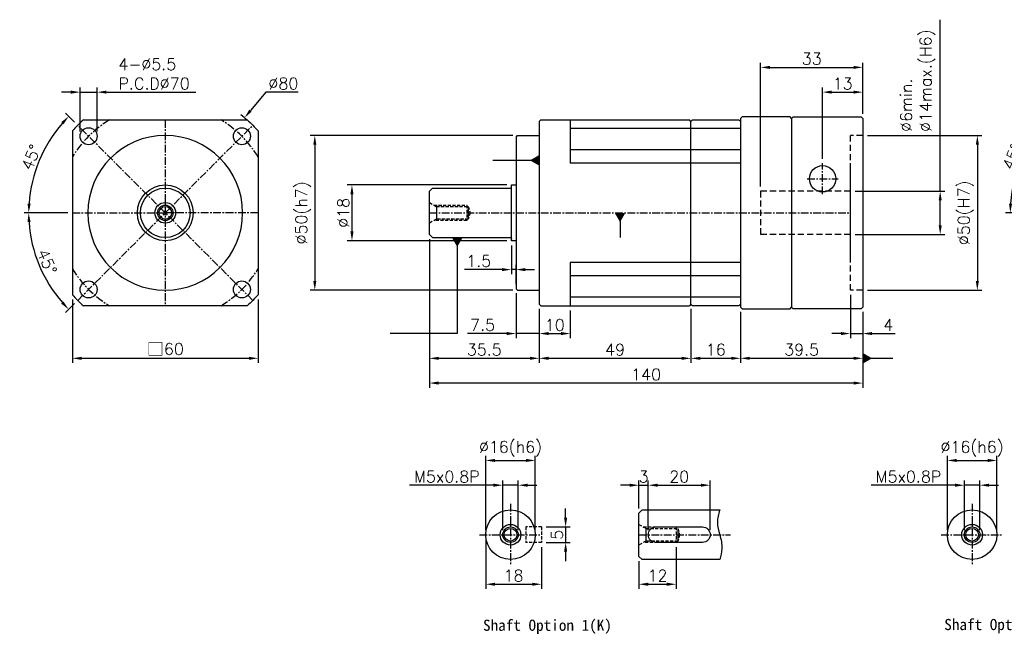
# Model space of a CAD drawing. Header units: millimetres. Extents: x -385 to 775, y -19 to 500.
# Tile 1 of 2: x -385 to -67, y 205 to 403. Entities that reach past the tile are written whole.
import ezdxf

# ---------------------------------------------------------------- set-up
doc = ezdxf.new("R2010")
doc.units = ezdxf.units.MM
doc.header["$LTSCALE"] = 2
doc.linetypes.add('CENTER', pattern=[2, 1.25, -0.25, 0.25, -0.25])
doc.linetypes.add('DASHED', pattern=[0.75, 0.5, -0.25])
for name, color, linetype in [('DIM', 6, 'Continuous'), ('MF060H-011', 7, 'Continuous'), ('MF060H-012', 7, 'Continuous'), ('MF060H-211', 7, 'Continuous'), ('MF060X-012', 7, 'Continuous'), ('圖框', 7, 'Continuous')]:
    doc.layers.add(name, color=color, linetype=linetype)
doc.styles.get("Standard").update_dxf_attribs({"font": 'romans.shx'})
doc.dimstyles.new('R', dxfattribs={"dimscale": 1.5, "dimtxt": 2.5, "dimasz": 2, "dimexe": 1, "dimexo": 1, "dimgap": 0.6, "dimtad": 1, "dimtoh": 1, "dimdec": 4, "dimdsep": 46, "dimtxsty": 'Standard', "dimcen": 0.5, "dimdle": 1, "dimclrt": 7, "dimadec": 4, "dimazin": 2, "dimtfac": 1, "dimtdec": 4, "dimtofl": 0, "dimtmove": 0, "dimatfit": 3, "dimfxl": 0, "dimtolj": 1, "dimarcsym": 0})
doc.dimstyles.get("Standard").update_dxf_attribs({"dimscale": 1.5, "dimtxt": 2.5, "dimasz": 2, "dimexe": 1, "dimexo": 1, "dimgap": 0.6, "dimtad": 1, "dimdec": 4, "dimdsep": 46, "dimtxsty": 'Standard', "dimcen": 0.5, "dimdle": 1, "dimclrt": 7, "dimadec": 4, "dimazin": 2, "dimtfac": 1, "dimtdec": 4, "dimtofl": 0, "dimtmove": 0, "dimatfit": 3, "dimfxl": 0, "dimtolj": 1, "dimarcsym": 0})

# ---------------------------------------------------------------- blocks, each defined once
blk = doc.blocks.new('*D26')
at = {"color": 0, "lineweight": -2}
for p, q in [((-145.97, 349.39), (-145.97, 389.39)), ((-112.97, 372.89), (-112.97, 389.39)), ((-142.97, 387.89), (-115.97, 387.89))]:
    blk.add_line(p, q, dxfattribs=at)
at = {"color": 0}
for points in [[(-142.97, 388.39), (-142.97, 387.39), (-145.97, 387.89)], [(-115.97, 388.39), (-115.97, 387.39), (-112.97, 387.89)]]:
    blk.add_solid(points, dxfattribs=at)
at = {"layer": 'Defpoints', "color": 0}
for p in [(-112.97, 387.89), (-112.97, 371.39), (-145.97, 347.89)]:
    blk.add_point(p, dxfattribs=at)
at = {"color": 7, "insert": (-129.47, 390.67), "char_height": 3.75, "attachment_point": 5}
blk.add_mtext('\\A1;33', dxfattribs=at)
blk = doc.blocks.new('*D27')
at = {"color": 0, "lineweight": -2}
for p, q in [((-125.97, 358.39), (-125.97, 381.39)), ((-122.97, 379.89), (-115.97, 379.89)), ((-112.97, 372.89), (-112.97, 381.39))]:
    blk.add_line(p, q, dxfattribs=at)
at = {"color": 0}
for points in [[(-122.97, 380.39), (-122.97, 379.39), (-125.97, 379.89)], [(-115.97, 380.39), (-115.97, 379.39), (-112.97, 379.89)]]:
    blk.add_solid(points, dxfattribs=at)
at = {"layer": 'Defpoints', "color": 0}
for p in [(-112.97, 379.89), (-112.97, 371.39), (-125.97, 356.89)]:
    blk.add_point(p, dxfattribs=at)
at = {"color": 7, "insert": (-119.47, 382.67), "char_height": 3.75, "attachment_point": 5}
blk.add_mtext('\\A1;13', dxfattribs=at)
blk = doc.blocks.new('*D19')
at = {"color": 0, "lineweight": -2}
for p, q in [((-87.97, 347.89), (-87.97, 403.3)), ((-115.47, 347.89), (-86.47, 347.89)), ((-87.97, 336.89), (-87.97, 344.89)), ((-115.47, 333.89), (-86.47, 333.89))]:
    blk.add_line(p, q, dxfattribs=at)
at = {"color": 0}
for points in [[(-88.47, 344.89), (-87.47, 344.89), (-87.97, 347.89)], [(-88.47, 336.89), (-87.47, 336.89), (-87.97, 333.89)]]:
    blk.add_solid(points, dxfattribs=at)
at = {"layer": 'Defpoints', "color": 0}
for p in [(-116.97, 347.89), (-116.97, 333.89), (-87.97, 333.89)]:
    blk.add_point(p, dxfattribs=at)
at = {"color": 7, "insert": (-100.83, 367.05), "char_height": 3.75, "attachment_point": 1, "rotation": 90}
blk.add_mtext('\\A1;%%C6min.\\P%%C14max.(H6)', dxfattribs=at)
blk = doc.blocks.new('*D28')
at = {"color": 0, "lineweight": -2}
for p, q in [((-116.97, 314.39), (-116.97, 300.39)), ((-112.97, 308.89), (-112.97, 300.39)), ((-119.97, 301.89), (-122.97, 301.89)), ((-116.97, 301.89), (-112.97, 301.89)), ((-109.97, 301.89), (-102.49, 301.89))]:
    blk.add_line(p, q, dxfattribs=at)
at = {"color": 0}
for points in [[(-119.97, 302.39), (-119.97, 301.39), (-116.97, 301.89)], [(-109.97, 302.39), (-109.97, 301.39), (-112.97, 301.89)]]:
    blk.add_solid(points, dxfattribs=at)
at = {"layer": 'Defpoints', "color": 0}
for p in [(-116.97, 315.89), (-112.97, 310.39), (-112.97, 301.89)]:
    blk.add_point(p, dxfattribs=at)
at = {"color": 7, "insert": (-104.73, 304.67), "char_height": 3.75, "attachment_point": 5}
blk.add_mtext('\\A1;4', dxfattribs=at)
blk = doc.blocks.new('*D29')
at = {"color": 0, "lineweight": -2}
for p, q in [((-226.47, 330.39), (-226.47, 321.05)), ((-229.47, 322.55), (-241.59, 322.55)), ((-224.97, 322.55), (-226.47, 322.55)), ((-224.97, 317.89), (-224.97, 324.05)), ((-221.97, 322.55), (-218.97, 322.55))]:
    blk.add_line(p, q, dxfattribs=at)
at = {"color": 0}
for points in [[(-229.47, 323.05), (-229.47, 322.05), (-226.47, 322.55)], [(-221.97, 323.05), (-221.97, 322.05), (-224.97, 322.55)]]:
    blk.add_solid(points, dxfattribs=at)
at = {"layer": 'Defpoints', "color": 0}
for p in [(-226.47, 331.89), (-224.97, 322.55), (-224.97, 316.39)]:
    blk.add_point(p, dxfattribs=at)
at = {"color": 7, "insert": (-237.03, 325.32), "char_height": 3.75, "attachment_point": 5}
blk.add_mtext('\\A1;1.5', dxfattribs=at)
blk = doc.blocks.new('*D30')
at = {"color": 0, "lineweight": -2}
for p, q in [((-224.97, 314.89), (-224.97, 300.39)), ((-217.47, 309.89), (-217.47, 300.39)), ((-227.97, 301.89), (-240.62, 301.89)), ((-217.47, 301.89), (-224.97, 301.89)), ((-214.47, 301.89), (-211.47, 301.89))]:
    blk.add_line(p, q, dxfattribs=at)
at = {"color": 0}
for points in [[(-227.97, 302.39), (-227.97, 301.39), (-224.97, 301.89)], [(-214.47, 302.39), (-214.47, 301.39), (-217.47, 301.89)]]:
    blk.add_solid(points, dxfattribs=at)
at = {"layer": 'Defpoints', "color": 0}
for p in [(-224.97, 316.39), (-217.47, 311.39), (-217.47, 301.89)]:
    blk.add_point(p, dxfattribs=at)
at = {"color": 7, "insert": (-235.79, 304.67), "char_height": 3.75, "attachment_point": 5}
blk.add_mtext('\\A1;7.5', dxfattribs=at)
blk = doc.blocks.new('*D31')
at = {"color": 0, "lineweight": -2}
for p, q in [((-217.47, 309.89), (-217.47, 300.39)), ((-207.47, 309.39), (-207.47, 300.39)), ((-214.47, 301.89), (-210.47, 301.89))]:
    blk.add_line(p, q, dxfattribs=at)
at = {"color": 0}
for points in [[(-214.47, 302.39), (-214.47, 301.39), (-217.47, 301.89)], [(-210.47, 302.39), (-210.47, 301.39), (-207.47, 301.89)]]:
    blk.add_solid(points, dxfattribs=at)
at = {"layer": 'Defpoints', "color": 0}
for p in [(-217.47, 311.39), (-207.47, 310.89), (-207.47, 301.89)]:
    blk.add_point(p, dxfattribs=at)
at = {"color": 7, "insert": (-212.47, 304.67), "char_height": 3.75, "attachment_point": 5}
blk.add_mtext('\\A1;10', dxfattribs=at)
blk = doc.blocks.new('*D32')
at = {"color": 0, "lineweight": -2}
for p, q in [((-227.97, 349.89), (-279.47, 349.89)), ((-277.97, 346.89), (-277.97, 334.89)), ((-227.97, 331.89), (-279.47, 331.89))]:
    blk.add_line(p, q, dxfattribs=at)
at = {"color": 0}
for points in [[(-278.47, 346.89), (-277.47, 346.89), (-277.97, 349.89)], [(-278.47, 334.89), (-277.47, 334.89), (-277.97, 331.89)]]:
    blk.add_solid(points, dxfattribs=at)
at = {"layer": 'Defpoints', "color": 0}
for p in [(-226.47, 349.89), (-277.97, 331.89), (-226.47, 331.89)]:
    blk.add_point(p, dxfattribs=at)
at = {"color": 7, "insert": (-280.74, 340.89), "char_height": 3.75, "attachment_point": 5, "rotation": 90}
blk.add_mtext('\\A1;%%C18', dxfattribs=at)
blk = doc.blocks.new('*D33')
at = {"color": 0, "lineweight": -2}
for p, q in [((-225.97, 365.89), (-291.47, 365.89)), ((-289.97, 362.89), (-289.97, 318.89)), ((-225.97, 315.89), (-291.47, 315.89))]:
    blk.add_line(p, q, dxfattribs=at)
at = {"color": 0}
for points in [[(-290.47, 362.89), (-289.47, 362.89), (-289.97, 365.89)], [(-290.47, 318.89), (-289.47, 318.89), (-289.97, 315.89)]]:
    blk.add_solid(points, dxfattribs=at)
at = {"layer": 'Defpoints', "color": 0}
for p in [(-224.47, 365.89), (-289.97, 315.89), (-224.47, 315.89)]:
    blk.add_point(p, dxfattribs=at)
at = {"color": 7, "insert": (-293.72, 340.89), "char_height": 3.75, "attachment_point": 5, "rotation": 90}
blk.add_mtext('\\A1;%%C50(h7)', dxfattribs=at)
blk = doc.blocks.new('*D34')
at = {"color": 0, "lineweight": -2}
for p, q in [((-252.97, 332.39), (-252.97, 292.39)), ((-217.47, 309.89), (-217.47, 292.39)), ((-249.97, 293.89), (-220.47, 293.89))]:
    blk.add_line(p, q, dxfattribs=at)
at = {"color": 0}
for points in [[(-249.97, 294.39), (-249.97, 293.39), (-252.97, 293.89)], [(-220.47, 294.39), (-220.47, 293.39), (-217.47, 293.89)]]:
    blk.add_solid(points, dxfattribs=at)
at = {"layer": 'Defpoints', "color": 0}
for p in [(-252.97, 333.89), (-217.47, 311.39), (-217.47, 293.89)]:
    blk.add_point(p, dxfattribs=at)
at = {"color": 7, "insert": (-235.22, 296.67), "char_height": 3.75, "attachment_point": 5}
blk.add_mtext('\\A1;35.5', dxfattribs=at)
blk = doc.blocks.new('*D35')
at = {"color": 0, "lineweight": -2}
for p, q in [((-217.47, 309.89), (-217.47, 292.39)), ((-168.47, 309.89), (-168.47, 292.39)), ((-214.47, 293.89), (-171.47, 293.89))]:
    blk.add_line(p, q, dxfattribs=at)
at = {"color": 0}
for points in [[(-214.47, 294.39), (-214.47, 293.39), (-217.47, 293.89)], [(-171.47, 294.39), (-171.47, 293.39), (-168.47, 293.89)]]:
    blk.add_solid(points, dxfattribs=at)
at = {"layer": 'Defpoints', "color": 0}
for p in [(-217.47, 311.39), (-168.47, 311.39), (-168.47, 293.89)]:
    blk.add_point(p, dxfattribs=at)
at = {"color": 7, "insert": (-192.97, 296.67), "char_height": 3.75, "attachment_point": 5}
blk.add_mtext('\\A1;49', dxfattribs=at)
blk = doc.blocks.new('*D36')
at = {"layer": 'Defpoints', "color": 0}
for p in [(-152.47, 310.39), (-112.97, 310.39), (-112.97, 293.89)]:
    blk.add_point(p, dxfattribs=at)
at = {"layer": '圖框', "color": 0, "lineweight": -2}
for p, q in [((-152.47, 308.89), (-152.47, 292.39)), ((-112.97, 308.89), (-112.97, 292.39)), ((-149.47, 293.89), (-115.97, 293.89))]:
    blk.add_line(p, q, dxfattribs=at)
at = {"layer": '圖框', "color": 0}
for points in [[(-149.47, 294.39), (-149.47, 293.39), (-152.47, 293.89)], [(-115.97, 294.39), (-115.97, 293.39), (-112.97, 293.89)]]:
    blk.add_solid(points, dxfattribs=at)
at = {"layer": '圖框', "color": 7, "insert": (-132.72, 296.67), "char_height": 3.75, "attachment_point": 5}
blk.add_mtext('\\A1;39.5', dxfattribs=at)
blk = doc.blocks.new('*D37')
at = {"layer": 'Defpoints', "color": 0}
for p in [(-252.97, 333.89), (-112.97, 310.39), (-252.97, 285.89)]:
    blk.add_point(p, dxfattribs=at)
at = {"layer": '圖框', "color": 0, "lineweight": -2}
for p, q in [((-252.97, 332.39), (-252.97, 284.39)), ((-112.97, 308.89), (-112.97, 284.39)), ((-115.97, 285.89), (-249.97, 285.89))]:
    blk.add_line(p, q, dxfattribs=at)
at = {"layer": '圖框', "color": 0}
for points in [[(-249.97, 286.39), (-249.97, 285.39), (-252.97, 285.89)], [(-115.97, 286.39), (-115.97, 285.39), (-112.97, 285.89)]]:
    blk.add_solid(points, dxfattribs=at)
at = {"layer": '圖框', "color": 7, "insert": (-182.97, 288.67), "char_height": 3.75, "attachment_point": 5}
blk.add_mtext('\\A1;140', dxfattribs=at)
blk = doc.blocks.new('*D20')
at = {"color": 0, "lineweight": -2}
for p, q in [((-368.28, 312.94), (-368.28, 292.39)), ((-308.28, 312.94), (-308.28, 292.39)), ((-365.28, 293.89), (-311.28, 293.89))]:
    blk.add_line(p, q, dxfattribs=at)
at = {"color": 0}
for points in [[(-365.28, 294.39), (-365.28, 293.39), (-368.28, 293.89)], [(-311.28, 294.39), (-311.28, 293.39), (-308.28, 293.89)]]:
    blk.add_solid(points, dxfattribs=at)
at = {"layer": 'Defpoints', "color": 0}
for p in [(-368.28, 314.44), (-308.28, 314.44), (-308.28, 293.89)]:
    blk.add_point(p, dxfattribs=at)
at = {"color": 7, "insert": (-338.26, 296.82), "char_height": 3.75, "attachment_point": 5}
blk.add_mtext('\\A1;{\\fPMingLiU|b0|i0|c136|p18;\\H1.083x;\\C0;□}60', dxfattribs=at)
blk = doc.blocks.new('*D21')
at = {"color": 0, "lineweight": -2}
for p, q in [((-305.76, 379.89), (-310.74, 373.92)), ((-295.39, 379.89), (-305.76, 379.89)), ((-339.03, 340.89), (-337.53, 340.89)), ((-338.28, 340.14), (-338.28, 341.64))]:
    blk.add_line(p, q, dxfattribs=at)
blk.add_arc((-338.28, 340.89), 40, 48.5904, 52.3216, dxfattribs=at)
at = {"color": 0}
blk.add_solid([(-311.12, 374.24), (-310.36, 373.6), (-312.66, 371.61)], dxfattribs=at)
at = {"layer": 'Defpoints', "color": 0}
for p in [(-312.66, 371.61), (-363.9, 310.17)]:
    blk.add_point(p, dxfattribs=at)
at = {"color": 7, "insert": (-300.12, 382.67), "char_height": 3.75, "attachment_point": 5}
blk.add_mtext('\\A1;∅80', dxfattribs=at)
blk = doc.blocks.new('*D22')
at = {"color": 0, "lineweight": -2}
for p, q in [((-369.78, 340.89), (-383.89, 340.89)), ((-367.63, 311.55), (-370.53, 308.64))]:
    blk.add_line(p, q, dxfattribs=at)
blk.add_arc((-338.28, 340.89), 44.11, 183.8976, 221.1024, dxfattribs=at)
at = {"color": 0}
for points in [[(-382.79, 337.88), (-381.79, 337.91), (-382.39, 340.89)], [(-371.15, 312.24), (-371.88, 311.55), (-369.47, 309.7)]]:
    blk.add_solid(points, dxfattribs=at)
at = {"layer": 'Defpoints', "color": 0}
for p in [(-368.28, 340.89), (-338.28, 340.89), (-337.28, 340.89), (-380.89, 329.48), (-366.57, 312.61)]:
    blk.add_point(p, dxfattribs=at)
at = {"color": 7, "insert": (-376.47, 325.08), "char_height": 3.75, "attachment_point": 5, "rotation": 292.5}
blk.add_mtext('\\A1;45°', dxfattribs=at)
blk = doc.blocks.new('*D23')
at = {"color": 0, "lineweight": -2}
for p, q in [((-367.63, 370.24), (-370.52, 373.13)), ((-369.78, 340.89), (-383.87, 340.89))]:
    blk.add_line(p, q, dxfattribs=at)
blk.add_arc((-338.28, 340.89), 44.09, 138.8996, 176.1004, dxfattribs=at)
at = {"color": 0}
for points in [[(-371.87, 370.22), (-371.14, 369.53), (-369.46, 372.07)], [(-381.77, 343.87), (-382.77, 343.91), (-382.37, 340.89)]]:
    blk.add_solid(points, dxfattribs=at)
at = {"layer": 'Defpoints', "color": 0}
for p in [(-366.57, 369.18), (-376.46, 362.94), (-368.28, 340.89), (-338.28, 340.89), (-337.28, 340.89)]:
    blk.add_point(p, dxfattribs=at)
at = {"color": 7, "insert": (-381.58, 358.83), "char_height": 3.75, "attachment_point": 5, "rotation": 67.5}
blk.add_mtext('\\A1;45°', dxfattribs=at)
blk = doc.blocks.new('*D24')
at = {"color": 0, "lineweight": -2}
for p, q in [((-368.78, 379.89), (-371.78, 379.89)), ((-365.78, 367.14), (-365.78, 381.39)), ((-365.78, 379.89), (-360.28, 379.89)), ((-360.28, 367.14), (-360.28, 381.39)), ((-357.28, 379.89), (-328.37, 379.89))]:
    blk.add_line(p, q, dxfattribs=at)
at = {"color": 0}
for points in [[(-368.78, 380.39), (-368.78, 379.39), (-365.78, 379.89)], [(-357.28, 380.39), (-357.28, 379.39), (-360.28, 379.89)]]:
    blk.add_solid(points, dxfattribs=at)
at = {"layer": 'Defpoints', "color": 0}
for p in [(-360.28, 379.89), (-365.78, 365.64), (-360.28, 365.64)]:
    blk.add_point(p, dxfattribs=at)
at = {"color": 7, "insert": (-353.38, 390.79), "char_height": 3.75, "attachment_point": 1}
blk.add_mtext('\\A1;4-%%C5.5\\PP.C.D%%C70', dxfattribs=at)
blk = doc.blocks.new('*D38')
at = {"layer": 'Defpoints', "color": 0}
for p in [(-218.76, 260.89), (-234.76, 236.89), (-218.76, 236.89)]:
    blk.add_point(p, dxfattribs=at)
at = {"layer": '圖框', "color": 0, "lineweight": -2}
for p, q in [((-234.76, 238.39), (-234.76, 262.39)), ((-231.76, 260.89), (-221.76, 260.89)), ((-218.76, 238.39), (-218.76, 262.39))]:
    blk.add_line(p, q, dxfattribs=at)
at = {"layer": '圖框', "color": 0}
for points in [[(-231.76, 261.39), (-231.76, 260.39), (-234.76, 260.89)], [(-221.76, 261.39), (-221.76, 260.39), (-218.76, 260.89)]]:
    blk.add_solid(points, dxfattribs=at)
at = {"layer": '圖框', "color": 7, "insert": (-226.76, 264.65), "char_height": 3.75, "attachment_point": 5}
blk.add_mtext('\\A1;%%C16(h6)', dxfattribs=at)
blk = doc.blocks.new('*D39')
at = {"color": 0, "lineweight": -2}
for p, q in [((-232.26, 252.89), (-259.38, 252.89)), ((-229.26, 238.39), (-229.26, 254.39)), ((-224.26, 252.89), (-229.26, 252.89)), ((-224.26, 238.39), (-224.26, 254.39)), ((-221.26, 252.89), (-218.26, 252.89))]:
    blk.add_line(p, q, dxfattribs=at)
at = {"color": 0}
for points in [[(-232.26, 253.39), (-232.26, 252.39), (-229.26, 252.89)], [(-221.26, 253.39), (-221.26, 252.39), (-224.26, 252.89)]]:
    blk.add_solid(points, dxfattribs=at)
at = {"layer": 'Defpoints', "color": 0}
for p in [(-224.26, 252.89), (-229.26, 236.89), (-224.26, 236.89)]:
    blk.add_point(p, dxfattribs=at)
at = {"color": 7, "insert": (-247.32, 255.67), "char_height": 3.75, "attachment_point": 5}
blk.add_mtext('\\A1;M5x0.8P', dxfattribs=at)
blk = doc.blocks.new('*D40')
at = {"color": 0, "lineweight": -2}
for p, q in [((-208.96, 242.39), (-208.96, 245.39)), ((-215.26, 239.39), (-207.46, 239.39)), ((-208.96, 239.39), (-208.96, 234.39)), ((-215.26, 234.39), (-207.46, 234.39)), ((-208.96, 231.39), (-208.96, 228.39))]:
    blk.add_line(p, q, dxfattribs=at)
at = {"color": 0}
for points in [[(-209.46, 242.39), (-208.46, 242.39), (-208.96, 239.39)], [(-209.46, 231.39), (-208.46, 231.39), (-208.96, 234.39)]]:
    blk.add_solid(points, dxfattribs=at)
at = {"layer": 'Defpoints', "color": 0}
for p in [(-216.76, 239.39), (-216.76, 234.39), (-208.96, 234.39)]:
    blk.add_point(p, dxfattribs=at)
at = {"color": 7, "insert": (-211.74, 236.89), "char_height": 3.75, "attachment_point": 5, "rotation": 90}
blk.add_mtext('\\A1;5', dxfattribs=at)
blk = doc.blocks.new('*D41')
at = {"layer": 'Defpoints', "color": 0}
for p in [(-234.76, 236.89), (-216.76, 234.39), (-216.76, 220.89)]:
    blk.add_point(p, dxfattribs=at)
at = {"layer": '圖框', "color": 0, "lineweight": -2}
for p, q in [((-234.76, 235.39), (-234.76, 219.39)), ((-216.76, 232.89), (-216.76, 219.39)), ((-231.76, 220.89), (-219.76, 220.89))]:
    blk.add_line(p, q, dxfattribs=at)
at = {"layer": '圖框', "color": 0}
for points in [[(-231.76, 221.39), (-231.76, 220.39), (-234.76, 220.89)], [(-219.76, 221.39), (-219.76, 220.39), (-216.76, 220.89)]]:
    blk.add_solid(points, dxfattribs=at)
at = {"layer": '圖框', "color": 7, "insert": (-225.79, 223.67), "char_height": 3.75, "attachment_point": 5}
blk.add_mtext('\\A1;18', dxfattribs=at)
blk = doc.blocks.new('*D42')
at = {"color": 0, "lineweight": -2}
for p, q in [((-188.27, 252.89), (-191.27, 252.89)), ((-185.27, 245.39), (-185.27, 254.39)), ((-185.27, 252.89), (-182.27, 252.89)), ((-182.27, 238.39), (-182.27, 254.39)), ((-179.27, 252.89), (-176.27, 252.89))]:
    blk.add_line(p, q, dxfattribs=at)
at = {"color": 0}
for points in [[(-188.27, 253.39), (-188.27, 252.39), (-185.27, 252.89)], [(-179.27, 253.39), (-179.27, 252.39), (-182.27, 252.89)]]:
    blk.add_solid(points, dxfattribs=at)
at = {"layer": 'Defpoints', "color": 0}
for p in [(-182.27, 252.89), (-185.27, 243.89), (-182.27, 236.89)]:
    blk.add_point(p, dxfattribs=at)
at = {"color": 7, "insert": (-183.77, 255.67), "char_height": 3.75, "attachment_point": 5}
blk.add_mtext('\\A1;3', dxfattribs=at)
blk = doc.blocks.new('*D43')
at = {"color": 0, "lineweight": -2}
for p, q in [((-182.27, 238.39), (-182.27, 254.39)), ((-179.27, 252.89), (-165.27, 252.89)), ((-162.27, 238.39), (-162.27, 254.39))]:
    blk.add_line(p, q, dxfattribs=at)
at = {"color": 0}
for points in [[(-179.27, 253.39), (-179.27, 252.39), (-182.27, 252.89)], [(-165.27, 253.39), (-165.27, 252.39), (-162.27, 252.89)]]:
    blk.add_solid(points, dxfattribs=at)
at = {"layer": 'Defpoints', "color": 0}
for p in [(-162.27, 252.89), (-182.27, 236.89), (-162.27, 236.89)]:
    blk.add_point(p, dxfattribs=at)
at = {"color": 7, "insert": (-172.27, 255.67), "char_height": 3.75, "attachment_point": 5}
blk.add_mtext('\\A1;20', dxfattribs=at)
blk = doc.blocks.new('*D44')
at = {"layer": 'Defpoints', "color": 0}
for p in [(-173.27, 234.39), (-185.27, 229.89), (-173.27, 220.89)]:
    blk.add_point(p, dxfattribs=at)
at = {"layer": '圖框', "color": 0, "lineweight": -2}
for p, q in [((-173.27, 232.89), (-173.27, 219.39)), ((-185.27, 228.39), (-185.27, 219.39)), ((-182.27, 220.89), (-176.27, 220.89))]:
    blk.add_line(p, q, dxfattribs=at)
at = {"layer": '圖框', "color": 0}
for points in [[(-182.27, 221.39), (-182.27, 220.39), (-185.27, 220.89)], [(-176.27, 221.39), (-176.27, 220.39), (-173.27, 220.89)]]:
    blk.add_solid(points, dxfattribs=at)
at = {"layer": '圖框', "color": 7, "insert": (-179.27, 223.67), "char_height": 3.75, "attachment_point": 5}
blk.add_mtext('\\A1;12', dxfattribs=at)
blk = doc.blocks.new('*D45')
at = {"layer": 'Defpoints', "color": 0}
for p in [(-69.66, 260.89), (-85.66, 236.89), (-69.66, 236.89)]:
    blk.add_point(p, dxfattribs=at)
at = {"layer": '圖框', "color": 0, "lineweight": -2}
for p, q in [((-85.66, 238.39), (-85.66, 262.39)), ((-82.66, 260.89), (-72.66, 260.89)), ((-69.66, 238.39), (-69.66, 262.39))]:
    blk.add_line(p, q, dxfattribs=at)
at = {"layer": '圖框', "color": 0}
for points in [[(-82.66, 261.39), (-82.66, 260.39), (-85.66, 260.89)], [(-72.66, 261.39), (-72.66, 260.39), (-69.66, 260.89)]]:
    blk.add_solid(points, dxfattribs=at)
at = {"layer": '圖框', "color": 7, "insert": (-77.66, 264.65), "char_height": 3.75, "attachment_point": 5}
blk.add_mtext('\\A1;%%C16(h6)', dxfattribs=at)
blk = doc.blocks.new('*D46')
at = {"color": 0, "lineweight": -2}
for p, q in [((-83.16, 252.89), (-110.28, 252.89)), ((-80.16, 238.39), (-80.16, 254.39)), ((-75.16, 252.89), (-80.16, 252.89)), ((-75.16, 238.39), (-75.16, 254.39)), ((-72.16, 252.89), (-69.16, 252.89))]:
    blk.add_line(p, q, dxfattribs=at)
at = {"color": 0}
for points in [[(-83.16, 253.39), (-83.16, 252.39), (-80.16, 252.89)], [(-72.16, 253.39), (-72.16, 252.39), (-75.16, 252.89)]]:
    blk.add_solid(points, dxfattribs=at)
at = {"layer": 'Defpoints', "color": 0}
for p in [(-75.16, 252.89), (-80.16, 236.89), (-75.16, 236.89)]:
    blk.add_point(p, dxfattribs=at)
at = {"color": 7, "insert": (-98.22, 255.67), "char_height": 3.75, "attachment_point": 5}
blk.add_mtext('\\A1;M5x0.8P', dxfattribs=at)
blk = doc.blocks.new('A$C7636730B')
at = {"layer": 'MF060H-012', "color": 0}
for radius in [8, 3.35, 2.5, 2.05]:
    blk.add_circle((8, 8), radius, dxfattribs=at)
blk = doc.blocks.new('*D25')
at = {"layer": 'Defpoints', "color": 0}
for p in [(-168.47, 311.39), (-152.47, 310.39), (-152.47, 293.89)]:
    blk.add_point(p, dxfattribs=at)
at = {"layer": '圖框', "color": 0, "lineweight": -2}
for p, q in [((-168.47, 309.89), (-168.47, 292.39)), ((-152.47, 308.89), (-152.47, 292.39)), ((-165.47, 293.89), (-155.47, 293.89))]:
    blk.add_line(p, q, dxfattribs=at)
at = {"layer": '圖框', "color": 0}
for points in [[(-165.47, 294.39), (-165.47, 293.39), (-168.47, 293.89)], [(-155.47, 294.39), (-155.47, 293.39), (-152.47, 293.89)]]:
    blk.add_solid(points, dxfattribs=at)
at = {"layer": '圖框', "color": 7, "insert": (-160.47, 296.67), "char_height": 3.75, "attachment_point": 5}
blk.add_mtext('\\A1;16', dxfattribs=at)
blk = doc.blocks.new('A$C44DB3003')
at = {"color": 0}
for p, q in [((0, 59.5), (0.5, 60)), ((0, 0.5), (0, 59.5)), ((0.5, 60), (15.5, 60)), ((4, 60), (5.5, 60)), ((15.5, 60), (16, 59.5)), ((16, 57.2), (0, 57.2)), ((16, 50.39), (0, 50.39)), ((16, 46), (0, 46)), ((16, 14), (0, 14)), ((16, 9.61), (0, 9.61)), ((16, 2.8), (0, 2.8)), ((0.5, 0), (0, 0.5)), ((15.5, 0), (0.5, 0)), ((16, 0.5), (15.5, 0))]:
    blk.add_line(p, q, dxfattribs=at)
at = {"layer": 'DIM', "color": 0}
blk.add_line((16, 59.5), (16, 0.5), dxfattribs=at)
blk = doc.blocks.new('*D48')
at = {"color": 0, "lineweight": -2}
for p, q in [((-111.47, 365.89), (-74.47, 365.89)), ((-75.97, 362.89), (-75.97, 318.89)), ((-111.47, 315.89), (-74.47, 315.89))]:
    blk.add_line(p, q, dxfattribs=at)
at = {"color": 0}
for points in [[(-76.47, 362.89), (-75.47, 362.89), (-75.97, 365.89)], [(-76.47, 318.89), (-75.47, 318.89), (-75.97, 315.89)]]:
    blk.add_solid(points, dxfattribs=at)
at = {"layer": 'Defpoints', "color": 0}
for p in [(-112.97, 365.89), (-112.97, 315.89), (-75.97, 315.89)]:
    blk.add_point(p, dxfattribs=at)
at = {"color": 7, "insert": (-79.72, 340.89), "char_height": 3.75, "attachment_point": 5, "rotation": 90}
blk.add_mtext('\\A1;%%C50(H7)', dxfattribs=at)
blk = doc.blocks.new('*D49')
at = {"color": 0, "lineweight": -2}
for p, q in [((-116.97, 314.39), (-116.97, 300.39)), ((-112.97, 308.89), (-112.97, 300.39)), ((-119.97, 301.89), (-122.97, 301.89)), ((-116.97, 301.89), (-112.97, 301.89)), ((-109.97, 301.89), (-102.49, 301.89))]:
    blk.add_line(p, q, dxfattribs=at)
at = {"color": 0}
for points in [[(-119.97, 302.39), (-119.97, 301.39), (-116.97, 301.89)], [(-109.97, 302.39), (-109.97, 301.39), (-112.97, 301.89)]]:
    blk.add_solid(points, dxfattribs=at)
at = {"layer": 'Defpoints', "color": 0}
for p in [(-116.97, 315.89), (-112.97, 310.39), (-112.97, 301.89)]:
    blk.add_point(p, dxfattribs=at)
at = {"color": 7, "insert": (-104.73, 304.67), "char_height": 3.75, "attachment_point": 5}
blk.add_mtext('\\A1;4', dxfattribs=at)
blk = doc.blocks.new('*D51')
at = {"color": 0, "lineweight": -2}
for p, q in [((-48.22, 370.24), (-52.79, 374.81)), ((-51.37, 340.89), (-66.84, 340.89))]:
    blk.add_line(p, q, dxfattribs=at)
blk.add_arc((-18.87, 340.89), 46.46, 138.7001, 176.2999, dxfattribs=at)
at = {"color": 0}
for points in [[(-54.14, 371.9), (-53.41, 371.22), (-51.73, 373.75)], [(-64.74, 343.88), (-65.74, 343.91), (-65.34, 340.89)]]:
    blk.add_solid(points, dxfattribs=at)
at = {"layer": 'Defpoints', "color": 0}
for p in [(-47.16, 369.18), (-59.11, 364.13), (-49.87, 340.89), (12.13, 340.89), (9.41, 312.61)]:
    blk.add_point(p, dxfattribs=at)
at = {"color": 7, "insert": (-64.66, 359.01), "char_height": 3.75, "attachment_point": 5, "rotation": 68.4149}
blk.add_mtext('\\A1;45°', dxfattribs=at)

msp = doc.modelspace()

# ---------------------------------------------------------------- linework, layer by layer
at = {"color": 0}
for p, q in [((-217.46548, 370.39366), (-216.96548, 370.89366)), ((-217.46548, 370.39366), (-217.46548, 311.39366)), ((-216.96548, 370.89366), (-168.96548, 370.89366)), ((-207.46548, 370.89366), (-207.46548, 356.89366)), ((-168.46548, 370.39366), (-168.96548, 370.89366)), ((-135.96548, 371.39366), (-135.46548, 371.89366)), ((-135.96548, 371.39366), (-135.96548, 310.39366)), ((-135.46548, 371.89366), (-113.46548, 371.89366)), ((-113.46548, 371.89366), (-112.96548, 371.39366)), ((-112.96548, 371.39366), (-112.96548, 310.39366)), ((-224.96548, 365.39366), (-224.46548, 365.89366)), ((-224.46548, 365.89366), (-217.46548, 365.89366)), ((-168.46548, 368.09849), (-207.46548, 368.09849)), ((-224.96548, 365.39366), (-224.96548, 316.39366)), ((-168.46548, 361.28721), (-207.46548, 361.28721)), ((-168.46548, 356.89366), (-207.46548, 356.89366)), ((-226.46548, 331.89366), (-226.46548, 349.89366)), ((-226.46548, 349.89366), (-224.96548, 349.89366)), ((-252.96548, 347.89366), (-251.96548, 348.89366)), ((-252.96548, 333.89366), (-252.96548, 347.89366)), ((-251.96548, 348.89366), (-226.86548, 348.89366)), ((-250.71381, 342.94366), (-250.71381, 338.84366)), ((-240.39048, 342.94366), (-240.39048, 338.84366)), ((-251.96548, 332.89366), (-252.96548, 333.89366)), ((-251.96548, 332.89366), (-226.86548, 332.89366)), ((-226.46548, 332.59366), (-226.46548, 332.39366)), ((-224.96548, 331.89366), (-226.46548, 331.89366)), ((-207.46548, 324.89366), (-207.46548, 310.89366)), ((-168.46548, 324.89366), (-207.46548, 324.89366)), ((-168.46548, 320.5001), (-207.46548, 320.5001)), ((-224.96548, 316.39366), (-224.46548, 315.89366)), ((-224.46548, 315.89366), (-217.46548, 315.89366)), ((-168.46548, 313.68883), (-207.46548, 313.68883)), ((-217.46548, 311.39366), (-216.96548, 310.89366)), ((-216.96548, 310.89366), (-168.96548, 310.89366)), ((-168.46548, 311.39366), (-168.96548, 310.89366)), ((-135.46548, 309.89366), (-135.96548, 310.39366)), ((-113.46548, 309.89366), (-135.46548, 309.89366)), ((-112.96548, 310.39366), (-113.46548, 309.89366))]:
    msp.add_line(p, q, dxfattribs=at)
at = {"color": 0, "linetype": 'DASHED', "ltscale": 2}
for p, q in [((-116.96548, 315.89366), (-116.96548, 365.89366)), ((-112.96548, 365.89366), (-116.96548, 365.89366)), ((-116.96548, 325.89366), (-116.96548, 355.89366)), ((-145.96548, 347.89366), (-145.96548, 333.89366)), ((-116.96548, 347.89366), (-145.96548, 347.89366)), ((-116.96548, 333.89366), (-145.96548, 333.89366)), ((-112.96548, 315.89366), (-116.96548, 315.89366))]:
    msp.add_line(p, q, dxfattribs=at)
at = {"color": 0, "linetype": 'CENTER'}
for p, q in [((-125.96548, 346.89366), (-125.96548, 356.89366)), ((-130.96548, 351.89366), (-120.96548, 351.89366)), ((-252.96548, 340.89366), (-116.96548, 340.89366))]:
    msp.add_line(p, q, dxfattribs=at)
at = {"color": 0, "linetype": 'DASHED'}
for points in [[(-252.96548, 344.24366), (-250.71381, 342.94366), (-240.39048, 342.94366), (-239.84118, 340.89366), (-240.39048, 338.84366), (-250.71381, 338.84366), (-252.96548, 337.54366)], [(-251.49323, 343.39366), (-240.89048, 343.39366), (-240.89048, 338.39366), (-251.49323, 338.39366)]]:
    msp.add_lwpolyline(points, dxfattribs=at)
at = {"color": 0}
msp.add_circle((-125.96548, 351.89366), 4.25, dxfattribs=at)
for centre, start, end in [((-226.86548, 349.29366), 270, 0), ((-226.86548, 332.49366), 0, 90)]:
    msp.add_arc(centre, 0.4, start, end, dxfattribs=at)
at = {"layer": 'DIM', "color": 0}
msp.add_circle((-338.28085, 340.89366), 9, dxfattribs=at)
at = {"layer": 'MF060H-011', "color": 0, "linetype": 'CENTER'}
for p, q in [((-338.28085, 340.89366), (-366.56512, 369.17793)), ((-338.28085, 370.89366), (-338.28085, 310.89366)), ((-338.28085, 340.89366), (-309.99658, 369.17793)), ((-368.28085, 340.89366), (-337.28085, 340.89366)), ((-366.56512, 312.60939), (-338.28085, 340.89366)), ((-308.28085, 340.89366), (-339.28085, 340.89366)), ((-309.99658, 312.60939), (-338.28085, 340.89366))]:
    msp.add_line(p, q, dxfattribs=at)
at = {"layer": 'MF060H-011', "color": 0}
msp.add_line((-368.28085, 367.35117), (-368.28085, 314.43614), dxfattribs=at)
msp.add_lwpolyline([(-364.73836, 370.89366), (-311.82334, 370.89366, -0.031342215), (-308.28085, 367.35117), (-308.28085, 314.43614, -0.031342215), (-311.82334, 310.89366), (-364.73836, 310.89366)], format="xyb", dxfattribs=at)
for centre in [(-363.02959, 365.6424), (-313.53211, 365.6424), (-363.02959, 316.14492), (-313.53211, 316.14492)]:
    msp.add_circle(centre, 2.75, dxfattribs=at)
at = {"layer": 'MF060H-011', "color": 0, "linetype": 'CENTER'}
for start, end in [(121.0027191, 148.9972809), (31.0027191, 58.9972809), (211.0027191, 238.9972809), (301.0027191, 328.9972809)]:
    msp.add_arc((-338.28085, 340.89366), 35, start, end, dxfattribs=at)
at = {"layer": 'MF060H-011', "color": 0}
for radius, start, end in [(40, 131.4096221, 138.5903779), (25, 90, 270), (25, 270, 90), (40, 221.4096221, 228.5903779)]:
    msp.add_arc((-338.28085, 340.89366), radius, start, end, dxfattribs=at)
at = {"layer": 'MF060H-211', "color": 0}
for p, q in [((-151.96548, 371.89366), (-152.46548, 371.39366)), ((-152.46548, 371.39366), (-152.46548, 310.39366)), ((-136.46548, 371.89366), (-151.96548, 371.89366)), ((-135.96548, 371.39366), (-136.46548, 371.89366)), ((-152.46548, 310.39366), (-151.96548, 309.89366)), ((-151.96548, 309.89366), (-136.46548, 309.89366)), ((-136.46548, 309.89366), (-135.96548, 310.39366))]:
    msp.add_line(p, q, dxfattribs=at)
at = {"layer": 'MF060X-012', "color": 0, "linetype": 'CENTER'}
for p, q in [((-226.76352, 246.89366), (-226.76352, 226.89366)), ((-77.65887, 246.89366), (-77.65887, 226.89366)), ((-236.76352, 236.89366), (-216.76352, 236.89366)), ((-87.65887, 236.89366), (-67.65887, 236.89366))]:
    msp.add_line(p, q, dxfattribs=at)
at = {"layer": 'MF060X-012', "color": 0}
for p, q in [((-185.268, 243.89366), (-184.268, 244.89366)), ((-184.268, 244.89366), (-159.168, 244.89366)), ((-185.268, 229.89366), (-185.268, 243.89366)), ((-183.01633, 238.94366), (-183.01633, 234.84366)), ((-172.693, 238.94366), (-172.693, 234.84366)), ((-184.268, 228.89366), (-185.268, 229.89366)), ((-159.168, 228.89366), (-184.268, 228.89366))]:
    msp.add_line(p, q, dxfattribs=at)
at = {"layer": 'MF060X-012', "color": 0, "linetype": 'DASHED'}
for p, q in [((-216.76352, 239.39366), (-221.76352, 239.39366)), ((-221.76352, 239.39366), (-221.76352, 234.39366)), ((-216.76352, 239.39366), (-216.76352, 234.39366)), ((-183.79576, 239.39366), (-173.268, 239.39366)), ((-173.268, 239.39366), (-173.268, 234.39366)), ((-216.76352, 234.39366), (-221.76352, 234.39366)), ((-173.268, 234.39366), (-183.79576, 234.39366))]:
    msp.add_line(p, q, dxfattribs=at)
msp.add_lwpolyline([(-185.268, 240.24366), (-183.01633, 238.94366), (-172.693, 238.94366), (-172.1437, 236.89366), (-172.693, 234.84366), (-183.01633, 234.84366), (-185.268, 233.54366)], dxfattribs=at)
at = {"layer": 'MF060X-012', "color": 0}
msp.add_lwpolyline([(-179.768, 239.39366), (-164.768, 239.39366, -1), (-164.768, 234.39366), (-179.768, 234.39366, -1)], format="xyb", close=True, dxfattribs=at)
for centre, radius in [((-226.76352, 236.89366), 8), ((-77.65887, 236.89366), 8), ((-226.76352, 236.89366), 3.35), ((-226.76352, 236.89366), 2.5), ((-226.76352, 236.89366), 2.05), ((-77.65887, 236.89366), 3.35), ((-77.65887, 236.89366), 2.5), ((-77.65887, 236.89366), 2.05)]:
    msp.add_circle(centre, radius, dxfattribs=at)
at = {"layer": '圖框', "color": 0, "linetype": 'CENTER'}
msp.add_line((-185.268, 236.89366), (-155.72907, 236.89366), dxfattribs=at)
at = {"layer": '圖框', "color": 0}
msp.add_spline([(-159.168, 244.89366), (-159.92795, 240.87024), (-159.168, 236.89366), (-158.47715, 232.38297), (-159.168, 228.89366)], degree=3, dxfattribs=at)

# ---------------------------------------------------------------- block references
at = {"layer": 'DIM', "color": 0}
for name, p in [('A$C44DB3003', (-168.46548, 310.89366)), ('A$C7636730B', (-346.28085, 332.89366))]:
    msp.add_blockref(name, p, dxfattribs=at)

# ---------------------------------------------------------------- texts
at = {"layer": '圖框', "color": 0, "char_height": 3.6, "attachment_point": 1}
for s, insert, width in [('{\\fDFKai-SB|b1|i0|c0|p65;Shaft Option 2(S)}', (-86.65156, 209.67696), 47.8064366), ('{\\fDFKai-SB|b1|i0|c0|p65;Shaft Option 1(K)}', (-235.63946, 209.43869), 47.529426)]:
    msp.add_mtext(s, dxfattribs=dict(at, insert=insert, width=width))

# ---------------------------------------------------------------- dimensions: what is measured, and where the dimension line sits
at = {"color": 0}
dim = msp.add_linear_dim(base=(-87.96548, 333.89366), p1=(-116.96548, 347.89366), p2=(-116.96548, 333.89366), angle=90, text='%%C6min.\\P%%C14max.(H6)', dimstyle='Standard', dxfattribs=at)
dim.commit()
dim.dimension.update_dxf_attribs({"geometry": '*D19', "text_midpoint": (-87.96548, 384.72367), "dimtype": 160})
dim = msp.add_linear_dim(base=(-112.96548, 387.89366), p1=(-145.96548, 347.89366), p2=(-112.96548, 371.39366), dimstyle='Standard', dxfattribs=at)
dim.commit()
dim.dimension.update_dxf_attribs({"geometry": '*D26', "text_midpoint": (-129.46548, 387.89366), "dimtype": 160})
for base, p1, p2, text, picture, middle in [((-360.27959, 379.89366), (-365.77959, 365.6424), (-360.27959, 365.6424), '4-%%C<>\\PP.C.D%%C70', '*D24', (-341.32601, 379.89366)), ((-224.26352, 252.89366), (-229.26352, 236.89366), (-224.26352, 236.89366), 'M<>x0.8P', '*D39', (-247.32424, 252.89366)), ((-75.15887, 252.89366), (-80.15887, 236.89366), (-75.15887, 236.89366), 'M<>x0.8P', '*D46', (-98.21959, 252.89366))]:
    dim = msp.add_linear_dim(base=base, p1=p1, p2=p2, text=text, dimstyle='Standard', override={"dimtofl": 1}, dxfattribs=at)
    dim.commit()
    dim.dimension.update_dxf_attribs({"geometry": picture, "text_midpoint": middle, "dimtype": 160})
dim = msp.add_diameter_dim_2p(p1=(-363.89974, 310.1744), p2=(-312.66196, 371.61291), dimstyle='R', dxfattribs=at)
dim.commit()
dim.dimension.update_dxf_attribs({"geometry": '*D21', "text_midpoint": (-300.12394, 379.89366), "dimtype": 163})
for base, p1, p2, picture, middle in [((-112.96548, 379.89366), (-125.96548, 356.89366), (-112.96548, 371.39366), '*D27', (-119.46548, 382.66866)), ((-217.46548, 293.89366), (-252.96548, 333.89366), (-217.46548, 311.39366), '*D34', (-235.21548, 296.66866)), ((-207.46548, 301.89366), (-217.46548, 311.39366), (-207.46548, 310.89366), '*D31', (-212.46548, 304.66866)), ((-168.46548, 293.89366), (-217.46548, 311.39366), (-168.46548, 311.39366), '*D35', (-192.96548, 296.66866))]:
    dim = msp.add_linear_dim(base=base, p1=p1, p2=p2, dimstyle='Standard', dxfattribs=at)
    dim.commit()
    dim.dimension.update_dxf_attribs({"geometry": picture, "text_midpoint": middle})
for base, line2, picture, middle in [((-376.46132, 362.93716), ((-338.28085, 340.89366), (-366.56512, 369.17793)), '*D23', (-381.5757, 358.82697)), ((-380.88699, 329.47738), ((-366.56512, 312.60939), (-338.28085, 340.89366)), '*D22', (-376.4686, 325.07578))]:
    dim = msp.add_angular_dim_2l(base=base, line1=((-368.28085, 340.89366), (-337.28085, 340.89366)), line2=line2, dimstyle='Standard', dxfattribs=at)
    dim.commit()
    dim.dimension.update_dxf_attribs({"geometry": picture, "text_midpoint": middle})
dim = msp.add_angular_dim_2l(base=(-59.11047, 364.1252), line1=((12.12774, 340.89366), (-49.87226, 340.89366)), line2=((-47.15653, 369.17793), (9.41201, 312.60939)), dimstyle='Standard', dxfattribs=at)
dim.commit()
dim.dimension.update_dxf_attribs({"geometry": '*D51', "text_midpoint": (-62.07699, 357.98661), "dimtype": 162})
for base, p1, p2, text, picture, middle in [((-289.96548, 315.89366), (-224.46548, 365.89366), (-224.46548, 315.89366), '%%C<>(h7)', '*D33', (-289.96548, 340.89366)), ((-75.96548, 315.89366), (-112.96548, 365.89366), (-112.96548, 315.89366), '%%C<>(H7)', '*D48', (-75.96548, 340.89366))]:
    dim = msp.add_linear_dim(base=base, p1=p1, p2=p2, angle=90, text=text, dimstyle='Standard', override={"dimtmove": 0}, dxfattribs=at)
    dim.commit()
    dim.dimension.update_dxf_attribs({"geometry": picture, "text_midpoint": middle, "dimtype": 160})
dim = msp.add_linear_dim(base=(-277.96548, 331.89366), p1=(-226.46548, 349.89366), p2=(-226.46548, 331.89366), angle=90, text='%%C<>', dimstyle='Standard', override={"dimtmove": 0}, dxfattribs=at)
dim.commit()
dim.dimension.update_dxf_attribs({"geometry": '*D32', "text_midpoint": (-280.74048, 340.89366)})
for base, p1, p2, picture, middle in [((-224.96548, 322.54624), (-226.46548, 331.89366), (-224.96548, 316.39366), '*D29', (-237.02619, 322.54624)), ((-217.46548, 301.89366), (-224.96548, 316.39366), (-217.46548, 311.39366), '*D30', (-235.79405, 301.89366)), ((-182.268, 252.89366), (-185.268, 243.89366), (-182.268, 236.89366), '*D42', (-183.768, 252.89366))]:
    dim = msp.add_linear_dim(base=base, p1=p1, p2=p2, dimstyle='Standard', override={"dimtofl": 1}, dxfattribs=at)
    dim.commit()
    dim.dimension.update_dxf_attribs({"geometry": picture, "text_midpoint": middle, "dimtype": 160})
for base, p1, p2, picture, middle in [((-112.96548, 301.89366), (-116.96548, 315.89366), (-112.96548, 310.39366), '*D28', (-104.72619, 304.66866)), ((-112.96548, 301.89366), (-116.96548, 315.89366), (-112.96548, 310.39366), '*D49', (-104.72619, 304.66866)), ((-162.268, 252.89366), (-182.268, 236.89366), (-162.268, 236.89366), '*D43', (-172.268, 255.66866))]:
    dim = msp.add_linear_dim(base=base, p1=p1, p2=p2, dimstyle='Standard', override={"dimtofl": 1}, dxfattribs=at)
    dim.commit()
    dim.dimension.update_dxf_attribs({"geometry": picture, "text_midpoint": middle})
dim = msp.add_linear_dim(base=(-308.28085, 293.89366), p1=(-368.28085, 314.43614), p2=(-308.28085, 314.43614), text='{\\fPMingLiU|b0|i0|c136|p18;\\H1.083x;\\C0;□}<>', dimstyle='Standard', dxfattribs=at)
dim.commit()
dim.dimension.update_dxf_attribs({"geometry": '*D20', "text_midpoint": (-338.25611, 293.89366), "dimtype": 160})
dim = msp.add_linear_dim(base=(-208.96147, 234.39366), p1=(-216.76352, 239.39366), p2=(-216.76352, 234.39366), angle=90, dimstyle='Standard', override={"dimtofl": 1}, dxfattribs=at)
dim.commit()
dim.dimension.update_dxf_attribs({"geometry": '*D40', "text_midpoint": (-211.73647, 236.89366)})
at = {"layer": '圖框', "color": 0}
for base, p1, p2, picture, middle in [((-252.96548, 285.89366), (-112.96548, 310.39366), (-252.96548, 333.89366), '*D37', (-182.96548, 288.66866)), ((-152.46548, 293.89366), (-168.46548, 311.39366), (-152.46548, 310.39366), '*D25', (-160.46548, 296.66866)), ((-112.96548, 293.89366), (-152.46548, 310.39366), (-112.96548, 310.39366), '*D36', (-132.71548, 296.66866)), ((-173.268, 220.89366), (-185.268, 229.89366), (-173.268, 234.39366), '*D44', (-179.268, 223.66866))]:
    dim = msp.add_linear_dim(base=base, p1=p1, p2=p2, dimstyle='Standard', dxfattribs=at)
    dim.commit()
    dim.dimension.update_dxf_attribs({"geometry": picture, "text_midpoint": middle})
for base, p1, p2, picture, middle in [((-218.76352, 260.89366), (-234.76352, 236.89366), (-218.76352, 236.89366), '*D38', (-226.76352, 260.89366)), ((-69.65887, 260.89366), (-85.65887, 236.89366), (-69.65887, 236.89366), '*D45', (-77.65887, 260.89366))]:
    dim = msp.add_linear_dim(base=base, p1=p1, p2=p2, text='%%C<>(h6)', dimstyle='Standard', dxfattribs=at)
    dim.commit()
    dim.dimension.update_dxf_attribs({"geometry": picture, "text_midpoint": middle, "dimtype": 160})
dim = msp.add_linear_dim(base=(-216.76352, 220.89366), p1=(-234.76352, 236.89366), p2=(-216.76352, 234.39366), dimstyle='Standard', dxfattribs=at)
dim.commit()
dim.dimension.update_dxf_attribs({"geometry": '*D41', "text_midpoint": (-225.79127, 220.89366), "dimtype": 160})

# ---------------------------------------------------------------- leaders
at = {"layer": 'DIM', "color": 0}
for points, override in [([(-217.46548, 357.85178), (-232.46548, 357.85178)], {"dimgap": 0.6, "dimtad": 0, "dimldrblk": 'DatumFilled'}), ([(-191.38272, 340.89366), (-191.38272, 332.89366)], {"dimgap": 0.6, "dimtad": 0, "dimldrblk": 'DatumFilled'}), ([(-243.96548, 332.89366), (-243.96548, 301.89366), (-265.6738, 301.89497)], {"dimldrblk": 'DatumFilled'})]:
    msp.add_leader(points, dimstyle='Standard', override=override, dxfattribs=at)
at = {"layer": '圖框', "color": 0, "ltscale": 2}
msp.add_leader([(-112.96548, 293.89366), (-103.25306, 293.89366)], dimstyle='Standard', override={"dimldrblk": 'DatumFilled'}, dxfattribs=at)

doc.saveas('drawing.dxf')
